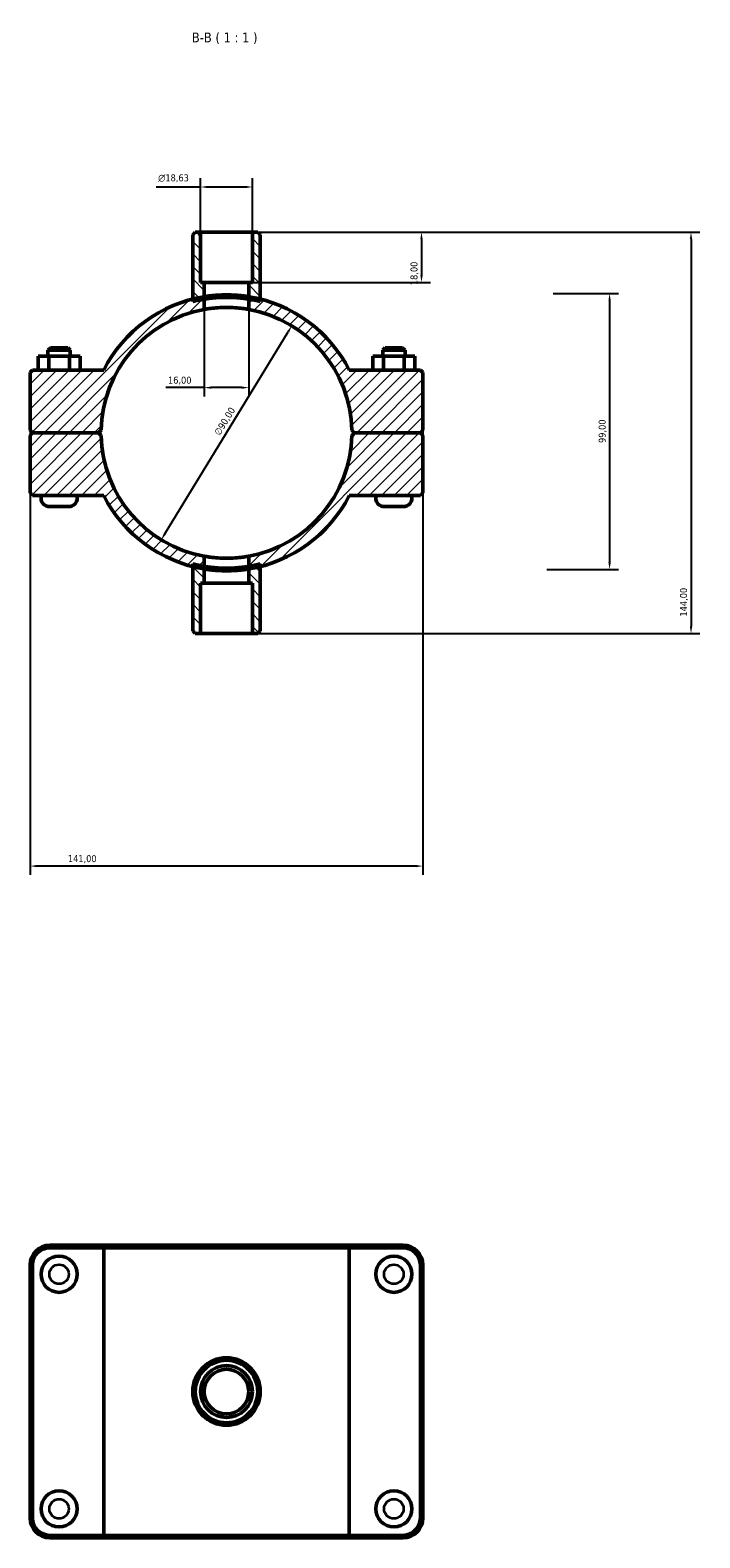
# Model space of a CAD drawing. Header units: millimetres. Extents: x 0 to 902, y -147 to 1184.
# Tile 4 of 4: x 356 to 596, y 643 to 1184. Entities that reach past the tile are written whole.
import ezdxf

# ---------------------------------------------------------------- set-up
doc = ezdxf.new("R2010")
doc.units = ezdxf.units.MM
for name, color, linetype, lineweight in [('Dimension (ISO)', 7, 'Continuous', 25), ('Hatch (ISO)', 7, 'Continuous', 18), ('Symbol (ISO)', 7, 'Continuous', 25), ('Visible (ISO)', 7, 'Continuous', 50), ('Visible Narrow (ISO)', 7, 'Continuous', 35)]:
    doc.layers.add(name, color=color, linetype=linetype, lineweight=lineweight)
doc.styles.add('Label Text (ISO)', font='tahoma.ttf')
doc.styles.add('Note Text (ISO)', font='tahoma.ttf')
doc.dimstyles.new('Default (ISO)', dxfattribs={"dimtxt": 2.5, "dimasz": 2.5, "dimexe": 3.175, "dimexo": 0, "dimgap": 0.762, "dimtad": 1, "dimrnd": 1e-08, "dimzin": 0, "dimtxsty": 'Note Text (ISO)', "dimcen": 0.09, "dimdle": 10, "dimclrd": 256, "dimclre": 256, "dimclrt": 232, "dimazin": 0, "dimtfac": 1.40208, "dimtmove": 0, "dimatfit": 3, "dimfxl": 1, "dimtolj": 1, "dimtzin": 0, "dimlwd": -1, "dimlwe": -1, "dimarcsym": 0})

# ---------------------------------------------------------------- blocks, each defined once
blk = doc.blocks.new('*D7')
at = {"layer": 'Defpoints', "color": 0, "transparency": 16777216}
for p in [(435.85, 1111.06), (434.53, 1093.06), (496.54, 1093.06)]:
    blk.add_point(p, dxfattribs=at)
at = {"layer": 'Dimension (ISO)', "transparency": 16777216}
for p, q in [((435.85, 1111.06), (499.72, 1111.06)), ((496.54, 1108.56), (496.54, 1095.56)), ((434.53, 1093.06), (499.72, 1093.06))]:
    blk.add_line(p, q, dxfattribs=at)
for points in [[(496.13, 1108.56), (496.96, 1108.56), (496.54, 1111.06)], [(496.13, 1095.56), (496.96, 1095.56), (496.54, 1093.06)]]:
    blk.add_solid(points, dxfattribs=at)
at = {"layer": 'Dimension (ISO)', "color": 232, "true_color": 0xca0064, "transparency": 16777216, "insert": (492.6, 1092.05), "char_height": 2.5, "attachment_point": 1, "rotation": 90, "style": 'Note Text (ISO)'}
blk.add_mtext('\\A1;18,00', dxfattribs=at)
blk = doc.blocks.new('*D8')
at = {"layer": 'Defpoints', "color": 0, "transparency": 16777216}
for p in [(417.22, 1127.27), (417.22, 1111.06), (435.85, 1111.06)]:
    blk.add_point(p, dxfattribs=at)
at = {"layer": 'Dimension (ISO)', "transparency": 16777216}
for p, q in [((417.22, 1127.27), (401.23, 1127.27)), ((417.22, 1111.06), (417.22, 1130.45)), ((433.35, 1127.27), (419.72, 1127.27)), ((435.85, 1111.06), (435.85, 1130.45))]:
    blk.add_line(p, q, dxfattribs=at)
for points in [[(419.72, 1127.69), (419.72, 1126.86), (417.22, 1127.27)], [(433.35, 1127.69), (433.35, 1126.86), (435.85, 1127.27)]]:
    blk.add_solid(points, dxfattribs=at)
at = {"layer": 'Dimension (ISO)', "color": 232, "true_color": 0xca0064, "transparency": 16777216, "insert": (401.99, 1131.8), "char_height": 2.5, "attachment_point": 1, "style": 'Note Text (ISO)'}
blk.add_mtext('\\A1;\\fAIGDT|b0|i0;\\H2.5000;\\ln\\fTahoma|b0|i0;\\H2.5000;18,63', dxfattribs=at)
blk = doc.blocks.new('*D9')
at = {"layer": 'Defpoints', "color": 0, "transparency": 16777216}
for p in [(449.98, 1077.47), (403.08, 1000.63)]:
    blk.add_point(p, dxfattribs=at)
at = {"layer": 'Dimension (ISO)', "transparency": 16777216}
blk.add_line((404.38, 1002.76), (448.68, 1075.33), dxfattribs=at)
blk.add_arc((426.53, 1039.05), 45.01, 54.5581, 79.7627, dxfattribs=at)
for points in [[(448.33, 1075.55), (449.04, 1075.12), (449.98, 1077.47)], [(404.03, 1002.98), (404.74, 1002.54), (403.08, 1000.63)]]:
    blk.add_solid(points, dxfattribs=at)
at = {"layer": 'Dimension (ISO)', "color": 232, "true_color": 0xca0064, "transparency": 16777216, "insert": (421.94, 1039.16), "char_height": 2.5, "attachment_point": 1, "rotation": 58.5995, "style": 'Note Text (ISO)'}
blk.add_mtext('\\A1;∅90,00', dxfattribs=at)
blk = doc.blocks.new('*D10')
at = {"layer": 'Defpoints', "color": 0, "transparency": 16777216}
for p in [(543.85, 1089.06), (541.53, 990.06), (564.08, 990.06)]:
    blk.add_point(p, dxfattribs=at)
at = {"layer": 'Dimension (ISO)', "transparency": 16777216}
for p, q in [((543.85, 1089.06), (567.26, 1089.06)), ((564.08, 1086.56), (564.08, 992.56)), ((541.53, 990.06), (567.26, 990.06))]:
    blk.add_line(p, q, dxfattribs=at)
for points in [[(563.66, 1086.56), (564.5, 1086.56), (564.08, 1089.06)], [(563.66, 992.56), (564.5, 992.56), (564.08, 990.06)]]:
    blk.add_solid(points, dxfattribs=at)
at = {"layer": 'Dimension (ISO)', "color": 232, "true_color": 0xca0064, "transparency": 16777216, "insert": (560.15, 1035.41), "char_height": 2.5, "attachment_point": 1, "rotation": 90, "style": 'Note Text (ISO)'}
blk.add_mtext('\\A1;99,00', dxfattribs=at)
blk = doc.blocks.new('*D11')
at = {"layer": 'Defpoints', "color": 0, "transparency": 16777216}
for p in [(418.53, 1087), (434.53, 1087), (418.53, 1055.27)]:
    blk.add_point(p, dxfattribs=at)
at = {"layer": 'Dimension (ISO)', "transparency": 16777216}
for p, q in [((418.53, 1087), (418.53, 1052.1)), ((434.53, 1087), (434.53, 1052.1)), ((418.53, 1055.27), (404.75, 1055.27)), ((432.03, 1055.27), (421.03, 1055.27))]:
    blk.add_line(p, q, dxfattribs=at)
for points in [[(421.03, 1055.69), (421.03, 1054.86), (418.53, 1055.27)], [(432.03, 1055.69), (432.03, 1054.86), (434.53, 1055.27)]]:
    blk.add_solid(points, dxfattribs=at)
at = {"layer": 'Dimension (ISO)', "color": 232, "true_color": 0xca0064, "transparency": 16777216, "insert": (405.52, 1059.21), "char_height": 2.5, "attachment_point": 1, "style": 'Note Text (ISO)'}
blk.add_mtext('\\A1;16,00', dxfattribs=at)
blk = doc.blocks.new('*D12')
at = {"layer": 'Defpoints', "color": 0, "transparency": 16777216}
for p in [(435.85, 1111.06), (435.85, 967.06), (593.32, 967.06)]:
    blk.add_point(p, dxfattribs=at)
at = {"layer": 'Dimension (ISO)', "transparency": 16777216}
for p, q in [((435.85, 1111.06), (596.49, 1111.06)), ((593.32, 1108.56), (593.32, 969.56)), ((435.85, 967.06), (596.49, 967.06))]:
    blk.add_line(p, q, dxfattribs=at)
for points in [[(592.9, 1108.56), (593.73, 1108.56), (593.32, 1111.06)], [(592.9, 969.56), (593.73, 969.56), (593.32, 967.06)]]:
    blk.add_solid(points, dxfattribs=at)
at = {"layer": 'Dimension (ISO)', "color": 232, "true_color": 0xca0064, "transparency": 16777216, "insert": (589.38, 973.11), "char_height": 2.5, "attachment_point": 1, "rotation": 90, "style": 'Note Text (ISO)'}
blk.add_mtext('\\A1;144,00', dxfattribs=at)
blk = doc.blocks.new('*D13')
at = {"layer": 'Defpoints', "color": 0, "transparency": 16777216}
for p in [(356.03, 1040.01), (497.03, 1040.01), (356.03, 883.57)]:
    blk.add_point(p, dxfattribs=at)
at = {"layer": 'Dimension (ISO)', "transparency": 16777216}
for p, q in [((356.03, 1040.01), (356.03, 880.4)), ((497.03, 1040.01), (497.03, 880.4)), ((494.53, 883.57), (358.53, 883.57))]:
    blk.add_line(p, q, dxfattribs=at)
for points in [[(358.53, 883.99), (358.53, 883.15), (356.03, 883.57)], [(494.53, 883.99), (494.53, 883.15), (497.03, 883.57)]]:
    blk.add_solid(points, dxfattribs=at)
at = {"layer": 'Dimension (ISO)', "color": 232, "true_color": 0xca0064, "transparency": 16777216, "insert": (369.58, 887.5), "char_height": 2.5, "attachment_point": 1, "style": 'Note Text (ISO)'}
blk.add_mtext('\\A1;141,00', dxfattribs=at)

msp = doc.modelspace()

# ---------------------------------------------------------------- hatches: boundary and pattern name
at = {"layer": 'Hatch (ISO)'}
h = msp.add_hatch(dxfattribs=at)
h.set_pattern_fill('ANSI31', color=256, scale=25.4, angle=90.00021, style=0)
h.set_pattern_definition([(135.0002, (0, 0), (-2.245056, -2.245072), [])])
edge = h.paths.add_edge_path()
edge.add_line((417.216, 1093.061), (417.216, 1111.061))
edge.add_line((417.216, 1111.061), (415.321, 1111.061))
edge.add_line((415.321, 1111.061), (414.421, 1110.161))
edge.add_line((414.421, 1110.161), (414.421, 1087.057))
edge.add_line((414.421, 1087.057), (414.421, 1086.128))
edge.add_ellipse((426.531, 1039.061), major_axis=(-12.11, 47.067), ratio=1, start_angle=355.04553, end_angle=360, ccw=False)
edge.add_line((418.531, 1086.998), (418.531, 1093.061))
edge.add_line((418.531, 1093.061), (417.216, 1093.061))
edge = h.paths.add_edge_path()
edge.add_line((435.847, 1111.061), (435.847, 1093.061))
edge.add_line((435.847, 1093.061), (434.531, 1093.061))
edge.add_line((434.531, 1093.061), (434.531, 1086.998))
edge.add_ellipse((426.531, 1039.061), major_axis=(8, 47.937), ratio=1, start_angle=355.04553, end_angle=360, ccw=False)
edge.add_line((438.641, 1086.128), (438.641, 1087.057))
edge.add_line((438.641, 1087.057), (438.641, 1110.161))
edge.add_line((438.641, 1110.161), (437.741, 1111.061))
edge.add_line((437.741, 1111.061), (435.847, 1111.061))
edge = h.paths.add_edge_path()
edge.add_line((418.531, 985.061), (418.531, 991.124))
edge.add_ellipse((426.531, 1039.061), major_axis=(-8, -47.937), ratio=1, start_angle=355.04553, end_angle=360, ccw=False)
edge.add_line((414.421, 991.994), (414.421, 991.065))
edge.add_line((414.421, 991.065), (414.421, 967.961))
edge.add_line((414.421, 967.961), (415.321, 967.061))
edge.add_line((415.321, 967.061), (417.216, 967.061))
edge.add_line((417.216, 967.061), (417.216, 985.061))
edge.add_line((417.216, 985.061), (418.531, 985.061))
edge = h.paths.add_edge_path()
edge.add_line((434.531, 991.124), (434.531, 985.061))
edge.add_line((434.531, 985.061), (435.847, 985.061))
edge.add_line((435.847, 985.061), (435.847, 967.061))
edge.add_line((435.847, 967.061), (437.741, 967.061))
edge.add_line((437.741, 967.061), (438.641, 967.961))
edge.add_line((438.641, 967.961), (438.641, 991.065))
edge.add_line((438.641, 991.065), (438.641, 991.994))
edge.add_ellipse((426.531, 1039.061), major_axis=(12.11, -47.067), ratio=1, start_angle=355.04553, end_angle=360, ccw=False)
h = msp.add_hatch(dxfattribs=at)
h.set_pattern_fill('ANSI31', color=256, scale=25.4, style=0)
h.set_pattern_definition([(45, (0, 0), (-2.245064, 2.245064), [])])
edge = h.paths.add_edge_path()
edge.add_line((497.031, 1038.111), (496.131, 1039.011))
edge.add_line((496.131, 1039.011), (472.431, 1039.011))
edge.add_line((472.431, 1039.011), (471.521, 1038.111))
edge.add_ellipse((426.531, 1039.061), major_axis=(44.99, -0.95), ratio=1, start_angle=281.44995, end_angle=360, ccw=False)
edge.add_line((434.531, 994.778), (434.531, 990.211))
edge.add_ellipse((426.531, 1039.061), major_axis=(8, -48.849), ratio=1, start_angle=0, end_angle=4.8604)
edge.add_ellipse((426.531, 1039.061), major_axis=(12.11, -47.996), ratio=1, start_angle=0, end_angle=48.80319)
edge.add_line((470.622, 1016.561), (496.131, 1016.561))
edge.add_line((496.131, 1016.561), (497.031, 1017.461))
edge.add_line((497.031, 1017.461), (497.031, 1038.111))
edge = h.paths.add_edge_path()
edge.add_line((356.931, 1039.011), (356.031, 1038.111))
edge.add_line((356.031, 1038.111), (356.031, 1017.461))
edge.add_line((356.031, 1017.461), (356.931, 1016.561))
edge.add_line((356.931, 1016.561), (382.44, 1016.561))
edge.add_ellipse((426.531, 1039.061), major_axis=(-44.091, -22.5), ratio=1, start_angle=0, end_angle=48.80319)
edge.add_ellipse((426.531, 1039.061), major_axis=(-12.11, -47.996), ratio=1, start_angle=0, end_angle=4.8604)
edge.add_line((418.531, 990.211), (418.531, 994.778))
edge.add_ellipse((426.531, 1039.061), major_axis=(-8, -44.283), ratio=1, start_angle=281.44995, end_angle=360, ccw=False)
edge.add_line((381.541, 1038.111), (380.631, 1039.011))
edge.add_line((380.631, 1039.011), (356.931, 1039.011))
edge = h.paths.add_edge_path()
edge.add_line((496.131, 1039.111), (497.031, 1040.011))
edge.add_line((497.031, 1040.011), (497.031, 1060.661))
edge.add_line((497.031, 1060.661), (496.131, 1061.561))
edge.add_line((496.131, 1061.561), (470.622, 1061.561))
edge.add_ellipse((426.531, 1039.061), major_axis=(44.091, 22.5), ratio=1, start_angle=0, end_angle=48.80319)
edge.add_ellipse((426.531, 1039.061), major_axis=(12.11, 47.996), ratio=1, start_angle=0, end_angle=4.8604)
edge.add_line((434.531, 1087.91), (434.531, 1083.344))
edge.add_ellipse((426.531, 1039.061), major_axis=(8, 44.283), ratio=1, start_angle=281.44995, end_angle=360, ccw=False)
edge.add_line((471.521, 1040.011), (472.431, 1039.111))
edge.add_line((472.431, 1039.111), (496.131, 1039.111))
edge = h.paths.add_edge_path()
edge.add_line((356.031, 1040.011), (356.931, 1039.111))
edge.add_line((356.931, 1039.111), (380.631, 1039.111))
edge.add_line((380.631, 1039.111), (381.541, 1040.011))
edge.add_ellipse((426.531, 1039.061), major_axis=(-44.99, 0.95), ratio=1, start_angle=281.44995, end_angle=360, ccw=False)
edge.add_line((418.531, 1083.344), (418.531, 1087.91))
edge.add_ellipse((426.531, 1039.061), major_axis=(-8, 48.849), ratio=1, start_angle=0, end_angle=4.8604)
edge.add_ellipse((426.531, 1039.061), major_axis=(-12.11, 47.996), ratio=1, start_angle=0, end_angle=48.80319)
edge.add_line((382.44, 1061.561), (356.931, 1061.561))
edge.add_line((356.931, 1061.561), (356.031, 1060.661))
edge.add_line((356.031, 1060.661), (356.031, 1040.011))

# ---------------------------------------------------------------- linework, layer by layer
at = {"layer": 'Visible (ISO)'}
for p, q in [((415.321, 1111.061), (414.421, 1110.161)), ((414.421, 1110.161), (414.421, 1086.128)), ((417.216, 1111.061), (415.321, 1111.061)), ((417.216, 1093.061), (417.216, 1111.061)), ((417.216, 1111.061), (435.847, 1111.061)), ((435.847, 1111.061), (435.847, 1093.061)), ((437.741, 1111.061), (435.847, 1111.061)), ((438.641, 1110.161), (437.741, 1111.061)), ((438.641, 1086.128), (438.641, 1110.161)), ((418.531, 1093.061), (417.216, 1093.061)), ((418.531, 1086.998), (418.531, 1093.061)), ((418.531, 1093.061), (434.531, 1093.061)), ((435.847, 1093.061), (434.531, 1093.061)), ((434.531, 1093.061), (434.531, 1086.998)), ((418.531, 1083.344), (418.531, 1087.91)), ((434.531, 1087.91), (434.531, 1083.344)), ((358.926, 1066.561), (362.713, 1066.561)), ((358.926, 1061.561), (358.926, 1066.561)), ((363.331, 1069.561), (362.431, 1068.661)), ((370.431, 1068.661), (362.431, 1068.661)), ((362.431, 1066.561), (362.431, 1068.661)), ((362.713, 1066.561), (370.219, 1066.561)), ((362.713, 1061.561), (362.713, 1066.561)), ((363.331, 1069.561), (369.531, 1069.561)), ((369.531, 1069.561), (370.431, 1068.661)), ((370.219, 1066.561), (373.937, 1066.561)), ((370.219, 1061.561), (370.219, 1066.561)), ((370.431, 1066.561), (370.431, 1068.661)), ((373.937, 1061.561), (373.937, 1066.561)), ((482.844, 1066.561), (479.126, 1066.561)), ((479.126, 1061.561), (479.126, 1066.561)), ((483.531, 1069.561), (482.631, 1068.661)), ((482.631, 1068.661), (490.631, 1068.661)), ((482.631, 1068.661), (482.631, 1066.561)), ((482.844, 1061.561), (482.844, 1066.561)), ((490.349, 1066.561), (482.844, 1066.561)), ((489.731, 1069.561), (483.531, 1069.561)), ((489.731, 1069.561), (490.631, 1068.661)), ((490.349, 1061.561), (490.349, 1066.561)), ((494.137, 1066.561), (490.349, 1066.561)), ((490.631, 1068.661), (490.631, 1066.561)), ((494.137, 1061.561), (494.137, 1066.561)), ((356.931, 1061.561), (356.031, 1060.661)), ((356.031, 1060.661), (356.031, 1040.011)), ((382.44, 1061.561), (356.931, 1061.561)), ((496.131, 1061.561), (470.622, 1061.561)), ((497.031, 1060.661), (496.131, 1061.561)), ((497.031, 1040.011), (497.031, 1060.661)), ((356.031, 1040.011), (356.931, 1039.111)), ((356.931, 1039.011), (356.031, 1038.111)), ((356.931, 1039.111), (380.631, 1039.111)), ((380.631, 1039.011), (356.931, 1039.011)), ((359.931, 1039.011), (359.931, 1039.111)), ((372.931, 1039.011), (372.931, 1039.111)), ((380.631, 1039.111), (381.541, 1040.011)), ((381.541, 1038.111), (380.631, 1039.011)), ((471.521, 1040.011), (472.431, 1039.111)), ((472.431, 1039.011), (471.521, 1038.111)), ((472.431, 1039.111), (496.131, 1039.111)), ((496.131, 1039.011), (472.431, 1039.011)), ((480.131, 1039.111), (480.131, 1039.011)), ((493.131, 1039.111), (493.131, 1039.011)), ((496.131, 1039.111), (497.031, 1040.011)), ((497.031, 1038.111), (496.131, 1039.011)), ((356.031, 1038.111), (356.031, 1017.461)), ((497.031, 1017.461), (497.031, 1038.111)), ((356.031, 1017.461), (356.931, 1016.561)), ((496.131, 1016.561), (497.031, 1017.461)), ((356.931, 1016.561), (382.44, 1016.561)), ((359.931, 1015.561), (359.931, 1016.561)), ((369.931, 1012.561), (362.931, 1012.561)), ((372.931, 1015.561), (372.931, 1016.561)), ((470.622, 1016.561), (496.131, 1016.561)), ((480.131, 1016.561), (480.131, 1015.561)), ((483.131, 1012.561), (490.131, 1012.561)), ((493.131, 1016.561), (493.131, 1015.561)), ((414.421, 991.994), (414.421, 967.961)), ((418.531, 990.211), (418.531, 994.778)), ((418.531, 985.061), (418.531, 991.124)), ((434.531, 994.778), (434.531, 990.211)), ((434.531, 991.124), (434.531, 985.061)), ((438.641, 967.961), (438.641, 991.994)), ((417.216, 967.061), (417.216, 985.061)), ((417.216, 985.061), (418.531, 985.061)), ((434.531, 985.061), (418.531, 985.061)), ((434.531, 985.061), (435.847, 985.061)), ((435.847, 985.061), (435.847, 967.061)), ((414.421, 967.961), (415.321, 967.061)), ((415.321, 967.061), (417.216, 967.061)), ((435.847, 967.061), (417.216, 967.061)), ((435.847, 967.061), (437.741, 967.061)), ((437.741, 967.061), (438.641, 967.961)), ((382.995, 747.501), (363.081, 747.501)), ((382.995, 747.501), (470.067, 747.501)), ((489.981, 747.501), (470.067, 747.501)), ((363.081, 746.601), (382.44, 746.601)), ((470.622, 746.601), (382.44, 746.601)), ((382.44, 643.401), (382.44, 746.601)), ((470.622, 746.601), (489.981, 746.601)), ((470.622, 643.401), (470.622, 746.601)), ((356.031, 740.451), (356.031, 649.551)), ((356.931, 649.551), (356.931, 740.451)), ((496.131, 740.451), (496.131, 649.551)), ((497.031, 649.551), (497.031, 740.451)), ((382.44, 643.401), (363.081, 643.401)), ((363.081, 642.501), (382.995, 642.501)), ((382.44, 643.401), (470.622, 643.401)), ((470.067, 642.501), (382.995, 642.501)), ((470.067, 642.501), (489.981, 642.501)), ((489.981, 643.401), (470.622, 643.401))]:
    msp.add_line(p, q, dxfattribs=at)
for centre, radius in [((366.431, 737.101), 6.5), ((486.631, 737.101), 6.5), ((426.531, 695.001), 12.11), ((426.531, 695.001), 11.21), ((426.531, 695.001), 9.316), ((426.531, 695.001), 8), ((366.431, 652.901), 6.5), ((486.631, 652.901), 6.5)]:
    msp.add_circle(centre, radius, dxfattribs=at)
for centre, radius, start, end in [((426.531, 1039.061), 49.5, 99.30072, 152.96431), ((426.531, 1039.061), 49.5, 27.03569, 80.69928), ((426.531, 1039.061), 45, 100.24035, 178.7904), ((426.531, 1039.061), 48.6, 99.47452, 104.429), ((426.531, 1039.061), 48.6, 75.571, 80.52548), ((426.531, 1039.061), 45, 1.2096, 79.75965), ((426.531, 1039.061), 45, 181.2096, 259.75965), ((426.531, 1039.061), 45, 280.24035, 358.7904), ((362.931, 1015.561), 3, 180, 270), ((369.931, 1015.561), 3, 270, 0), ((426.531, 1039.061), 49.5, 207.03569, 260.69928), ((426.531, 1039.061), 49.5, 279.30072, 332.96431), ((483.131, 1015.561), 3, 180, 270), ((490.131, 1015.561), 3, 270, 0), ((426.531, 1039.061), 48.6, 255.571, 260.52548), ((426.531, 1039.061), 48.6, 279.47452, 284.429), ((363.081, 740.451), 7.05, 90, 180), ((489.981, 740.451), 7.05, 0, 90), ((363.081, 740.451), 6.15, 90, 180), ((489.981, 740.451), 6.15, 0, 90), ((363.081, 649.551), 7.05, 180, 270), ((363.081, 649.551), 6.15, 180, 270), ((489.981, 649.551), 7.05, 270, 0), ((489.981, 649.551), 6.15, 270, 0)]:
    msp.add_arc(centre, radius, start, end, dxfattribs=at)
for points, knots in [([(418.531, 1087.91), (418.531, 1087.91), (418.733, 1087.944), (419.55, 1088.068), (420.165, 1088.155), (421.584, 1088.318), (422.482, 1088.405), (424.453, 1088.527), (425.525, 1088.561), (427.538, 1088.561), (428.61, 1088.527), (430.58, 1088.405), (431.479, 1088.318), (432.897, 1088.155), (433.513, 1088.068), (434.33, 1087.944), (434.531, 1087.91), (434.531, 1087.91)], [2.4153521, 2.4153521, 2.4153521, 2.4153521, 2.7172747, 2.7172747, 3.0191973, 3.0191973, 3.3211127, 3.3211127, 3.6230282, 3.6230282, 3.9249436, 3.9249436, 4.2268591, 4.2268591, 4.5287817, 4.5287817, 4.8307042, 4.8307042, 4.8307042, 4.8307042]), ([(418.531, 1086.998), (418.531, 1086.998), (418.733, 1087.033), (419.55, 1087.158), (420.165, 1087.247), (421.584, 1087.414), (422.482, 1087.502), (424.452, 1087.626), (425.525, 1087.661), (427.538, 1087.661), (428.61, 1087.626), (430.58, 1087.502), (431.479, 1087.414), (432.897, 1087.247), (433.513, 1087.158), (434.33, 1087.033), (434.531, 1086.998), (434.531, 1086.998)], [0, 0, 0, 0, 0.3019444, 0.3019444, 0.6038889, 0.6038889, 0.9058256, 0.9058256, 1.2077624, 1.2077624, 1.5096991, 1.5096991, 1.8116359, 1.8116359, 2.1135803, 2.1135803, 2.4155247, 2.4155247, 2.4155247, 2.4155247]), ([(434.531, 1083.344), (434.531, 1083.344), (434.33, 1083.382), (433.512, 1083.518), (432.897, 1083.614), (431.479, 1083.794), (430.581, 1083.889), (428.61, 1084.024), (427.538, 1084.061), (425.524, 1084.061), (424.452, 1084.024), (422.482, 1083.889), (421.583, 1083.794), (420.165, 1083.614), (419.55, 1083.518), (418.733, 1083.382), (418.531, 1083.344), (418.531, 1083.344)], [0, 0, 0, 0, 0.3020457, 0.3020457, 0.6040915, 0.6040915, 0.9061268, 0.9061268, 1.208162, 1.208162, 1.5101973, 1.5101973, 1.8122326, 1.8122326, 2.1142783, 2.1142783, 2.416324, 2.416324, 2.416324, 2.416324]), ([(418.531, 994.778), (418.531, 994.778), (418.733, 994.74), (419.55, 994.604), (420.165, 994.508), (421.583, 994.328), (422.482, 994.232), (424.452, 994.098), (425.524, 994.061), (427.538, 994.061), (428.61, 994.098), (430.581, 994.232), (431.479, 994.328), (432.897, 994.508), (433.512, 994.604), (434.33, 994.74), (434.531, 994.778), (434.531, 994.778)], [0, 0, 0, 0, 0.3020457, 0.3020457, 0.6040915, 0.6040915, 0.9061268, 0.9061268, 1.208162, 1.208162, 1.5101973, 1.5101973, 1.8122326, 1.8122326, 2.1142783, 2.1142783, 2.416324, 2.416324, 2.416324, 2.416324]), ([(418.531, 991.124), (418.531, 991.124), (418.733, 991.089), (419.55, 990.963), (420.165, 990.874), (421.584, 990.708), (422.482, 990.62), (424.452, 990.495), (425.525, 990.461), (427.538, 990.461), (428.61, 990.495), (430.58, 990.62), (431.479, 990.708), (432.897, 990.874), (433.513, 990.963), (434.33, 991.089), (434.531, 991.124), (434.531, 991.124)], [2.4155247, 2.4155247, 2.4155247, 2.4155247, 2.7174692, 2.7174692, 3.0194136, 3.0194136, 3.3213503, 3.3213503, 3.6232871, 3.6232871, 3.9252239, 3.9252239, 4.2271606, 4.2271606, 4.529105, 4.529105, 4.8310495, 4.8310495, 4.8310495, 4.8310495]), ([(434.531, 990.211), (434.531, 990.211), (434.33, 990.177), (433.513, 990.054), (432.897, 989.967), (431.479, 989.803), (430.58, 989.717), (428.61, 989.595), (427.538, 989.561), (425.525, 989.561), (424.453, 989.595), (422.482, 989.717), (421.584, 989.803), (420.165, 989.967), (419.55, 990.054), (418.733, 990.177), (418.531, 990.211), (418.531, 990.211)], [2.4153521, 2.4153521, 2.4153521, 2.4153521, 2.7172747, 2.7172747, 3.0191973, 3.0191973, 3.3211127, 3.3211127, 3.6230282, 3.6230282, 3.9249436, 3.9249436, 4.2268591, 4.2268591, 4.5287817, 4.5287817, 4.8307042, 4.8307042, 4.8307042, 4.8307042])]:
    msp.add_open_spline(points, degree=3, knots=knots, dxfattribs=at)
for points in [[(382.995, 747.501), (382.809, 747.201), (382.624, 746.901), (382.44, 746.601)], [(470.067, 747.501), (470.253, 747.201), (470.438, 746.901), (470.622, 746.601)], [(382.995, 642.501), (382.809, 642.8), (382.624, 643.1), (382.44, 643.401)], [(470.067, 642.501), (470.253, 642.8), (470.438, 643.1), (470.622, 643.401)]]:
    msp.add_open_spline(points, degree=3, dxfattribs=at)
at = {"layer": 'Visible Narrow (ISO)'}
for p, q in [((363.081, 746.646), (363.081, 747.456)), ((489.981, 746.646), (489.981, 747.456)), ((356.886, 740.451), (356.076, 740.451)), ((496.176, 740.451), (496.986, 740.451)), ((356.886, 649.551), (356.076, 649.551)), ((496.176, 649.551), (496.986, 649.551)), ((363.081, 643.356), (363.081, 642.546)), ((489.981, 643.356), (489.981, 642.546))]:
    msp.add_line(p, q, dxfattribs=at)
for centre in [(366.431, 737.101), (486.631, 737.101), (366.431, 652.901), (486.631, 652.901)]:
    msp.add_circle(centre, 3.5, dxfattribs=at)

# ---------------------------------------------------------------- texts
at = {"layer": 'Symbol (ISO)', "insert": (414.092, 1178.561), "char_height": 3.5, "attachment_point": 7, "style": 'Label Text (ISO)'}
msp.add_mtext('B-B ( 1 : 1 )', dxfattribs=at)

# ---------------------------------------------------------------- dimensions: what is measured, and where the dimension line sits
at = {"layer": 'Dimension (ISO)'}
dim = msp.add_linear_dim(base=(417.216, 1127.274), p1=(435.847, 1111.061), p2=(417.216, 1111.061), angle=180, text='\\fAIGDT|b0|i0;\\H2.5000;\\ln\\fTahoma|b0|i0;\\H2.5000;<>', dimstyle='Default (ISO)', override={"dimdec": 2, "dimtp": 0, "dimtm": 0, "dimtdec": 2, "dimtofl": 0, "dimatfit": 2}, dxfattribs=at)
dim.commit()
dim.dimension.update_dxf_attribs({"geometry": '*D8', "text_midpoint": (407.519, 1127.274), "dimtype": 160})
for base, p1, p2, angle, picture, middle in [((496.545, 1093.061), (435.847, 1111.061), (434.531, 1093.061), 90, '*D7', (496.545, 1096.061)), ((593.315, 967.061), (435.847, 1111.061), (435.847, 967.061), 90, '*D12', (593.315, 978.061)), ((564.08, 990.061), (543.848, 1089.061), (541.531, 990.061), 270, '*D10', (564.08, 1039.561))]:
    dim = msp.add_linear_dim(base=base, p1=p1, p2=p2, angle=angle, dimstyle='Default (ISO)', override={"dimdec": 2, "dimtp": 0, "dimtm": 0, "dimtdec": 2, "dimtofl": 0, "dimatfit": 1}, dxfattribs=at)
    dim.commit()
    dim.dimension.update_dxf_attribs({"geometry": picture, "text_midpoint": middle, "dimtype": 160})
dim = msp.add_diameter_dim_2p(p1=(403.079, 1000.626), p2=(449.984, 1077.468), dimstyle='Default (ISO)', override={"dimdec": 2, "dimlfac": 0.999707, "dimtp": 0, "dimtm": 0, "dimtdec": 2, "dimatfit": 2}, dxfattribs=at)
dim.commit()
dim.dimension.update_dxf_attribs({"geometry": '*D9', "text_midpoint": (428.196, 1041.775), "dimtype": 163})
for base, p1, p2, override, picture, middle in [((418.531, 1055.274), (434.531, 1086.998), (418.531, 1086.998), {"dimdec": 2, "dimtp": 0, "dimtm": 0, "dimtdec": 2, "dimtofl": 0, "dimatfit": 2}, '*D11', (409.531, 1055.274)), ((356.031, 883.571), (497.031, 1040.011), (356.031, 1040.011), {"dimdec": 2, "dimtp": 0, "dimtm": 0, "dimtdec": 2, "dimtofl": 0, "dimatfit": 1}, '*D13', (374.531, 883.571))]:
    dim = msp.add_linear_dim(base=base, p1=p1, p2=p2, dimstyle='Default (ISO)', override=override, dxfattribs=at)
    dim.commit()
    dim.dimension.update_dxf_attribs({"geometry": picture, "text_midpoint": middle, "dimtype": 160})

doc.saveas('drawing.dxf')
